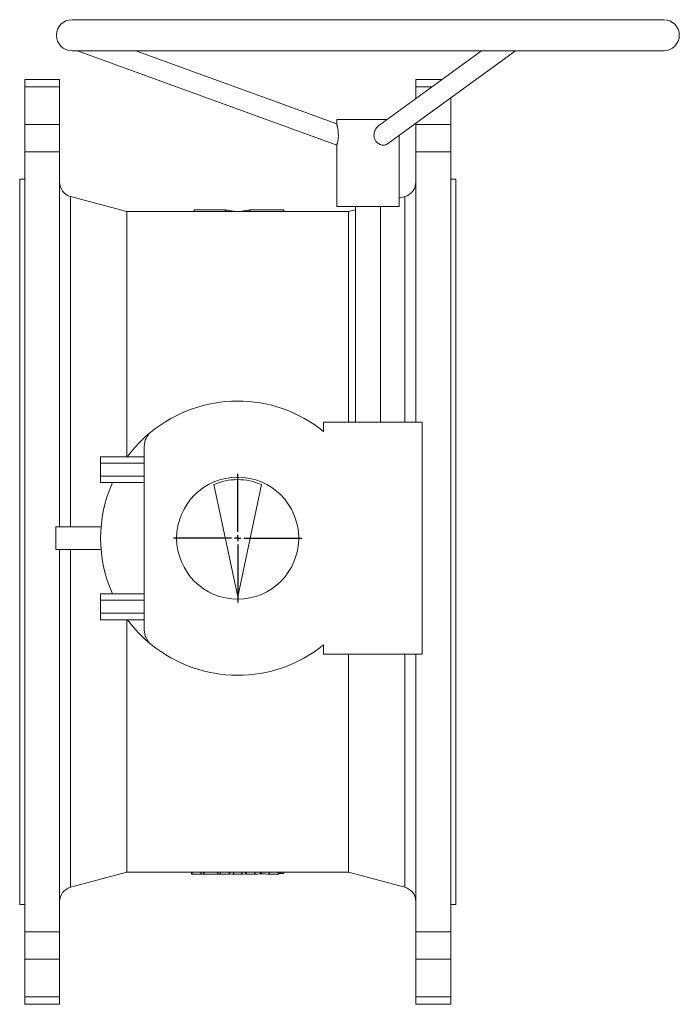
# Model space of a CAD drawing. Header units: millimetres. Extents: x -524 to 1203, y -299 to 1062.
# Tile 4 of 4: x 673 to 1203, y 272 to 1062. Entities that reach past the tile are written whole.
import ezdxf

# ---------------------------------------------------------------- set-up
doc = ezdxf.new("R2010")
doc.units = ezdxf.units.MM
doc.layers.add('FORMAT', color=7, linetype='Continuous')

# ---------------------------------------------------------------- blocks, each defined once
blk = doc.blocks.new('SW_CENTERMARKSYMBOL_1')
at = {"layer": 'FORMAT', "color": 0}
for p, q in [((0, 5), (0, 51.5)), ((-5, 0), (-51.5, 0)), ((0, 0), (-2.5, 0)), ((0, 0), (0, 2.5)), ((0, 0), (0, -2.5)), ((0, 0), (2.5, 0)), ((5, 0), (51.5, 0)), ((0, -5), (0, -51.5))]:
    blk.add_line(p, q, dxfattribs=at)

msp = doc.modelspace()

# ---------------------------------------------------------------- linework, layer by layer
at = {"color": 7, "linetype": 'Continuous', "lineweight": 15}
for p, q in [((1190.39, 1061.99), (715.39, 1061.99)), ((715.39, 1036.99), (1190.39, 1036.99)), ((719.91, 1036.99), (927.89, 961.29)), ((927.89, 978.31), (766.69, 1036.99)), ((1044.09, 1036.99), (961.69, 977)), ((968.75, 962.36), (1071.27, 1036.99)), ((705.39, 1013.99), (677.39, 1013.99)), ((677.39, 1013.99), (677.39, 1007.99)), ((705.39, 1013.99), (705.39, 1007.99)), ((991.39, 1013.99), (1012.49, 1013.99)), ((991.39, 1013.99), (991.39, 1007.99)), ((677.39, 1007.99), (677.39, 977.77)), ((705.39, 1007.99), (705.39, 977.77)), ((991.39, 1007.99), (991.39, 998.62)), ((1019.39, 999.21), (1019.39, 977.77)), ((927.89, 981.99), (927.89, 978.31)), ((927.89, 981.99), (968.53, 981.99)), ((677.39, 977.77), (677.39, 955.89)), ((705.39, 977.77), (705.39, 955.89)), ((991.39, 978.83), (991.39, 977.77)), ((991.39, 977.77), (991.39, 955.89)), ((1019.39, 977.77), (1019.39, 955.89)), ((977.89, 911.99), (977.89, 969.01)), ((927.89, 961.29), (927.89, 911.99)), ((677.39, 955.89), (677.39, 330.08)), ((705.39, 955.89), (705.39, 654.99)), ((991.39, 955.89), (991.39, 738.99)), ((1019.39, 955.89), (1019.39, 330.08)), ((677.39, 933.99), (673.39, 933.99)), ((673.39, 933.99), (673.39, 351.99)), ((1023.39, 933.99), (1019.39, 933.99)), ((1023.39, 933.99), (1023.39, 351.99)), ((759.5, 907.99), (714.28, 920.1)), ((982.49, 920.1), (977.89, 918.87)), ((813.36, 909.28), (813.36, 907.99)), ((813.72, 909.3), (813.72, 907.99)), ((838.32, 909.3), (813.72, 909.3)), ((838.32, 909.3), (838.32, 907.99)), ((838.65, 909.29), (838.65, 907.99)), ((858.12, 909.29), (858.12, 907.99)), ((858.45, 909.3), (858.45, 907.99)), ((885, 909.3), (858.45, 909.3)), ((885, 909.3), (885, 907.99)), ((885.36, 909.28), (885.36, 907.99)), ((927.89, 911.99), (977.89, 911.99)), ((942.89, 909.49), (937.27, 907.99)), ((942.89, 911.99), (942.89, 738.99)), ((962.89, 738.99), (962.89, 911.99)), ((937.27, 907.99), (759.5, 907.99)), ((759.5, 907.99), (759.5, 711.38)), ((937.27, 907.99), (937.27, 738.99)), ((917.39, 738.99), (917.39, 731.65)), ((996.39, 738.99), (917.39, 738.99)), ((996.39, 552.99), (996.39, 738.99)), ((773.39, 719.64), (773.39, 572.33)), ((738.39, 706.18), (738.39, 711.38)), ((738.39, 711.38), (773.39, 711.38)), ((738.39, 695.79), (738.39, 706.18)), ((738.39, 706.18), (773.39, 706.18)), ((738.39, 695.79), (773.39, 695.79)), ((738.39, 690.59), (738.39, 695.79)), ((738.39, 690.59), (773.39, 690.59)), ((848.39, 598.99), (829.27, 688.92)), ((848.39, 598.99), (867.5, 688.92)), ((702.39, 642.99), (702.39, 654.99)), ((702.39, 654.99), (738.75, 654.99)), ((702.39, 636.99), (702.39, 642.99)), ((702.39, 636.99), (738.75, 636.99)), ((705.39, 636.99), (705.39, 330.08)), ((738.39, 596.18), (738.39, 601.38)), ((738.39, 601.38), (773.39, 601.38)), ((738.39, 596.18), (773.39, 596.18)), ((738.39, 585.79), (738.39, 596.18)), ((738.39, 585.79), (773.39, 585.79)), ((738.39, 580.59), (738.39, 585.79)), ((738.39, 580.59), (773.39, 580.59)), ((759.5, 580.59), (759.5, 377.99)), ((917.39, 560.32), (917.39, 552.99)), ((917.39, 552.99), (996.39, 552.99)), ((937.27, 552.99), (937.27, 377.99)), ((991.39, 552.99), (991.39, 330.08)), ((714.28, 365.87), (759.5, 377.99)), ((759.5, 377.99), (811.77, 377.99)), ((811.41, 377.99), (811.41, 376.49)), ((811.77, 377.99), (818.79, 377.99)), ((811.77, 376.49), (811.77, 377.99)), ((811.77, 376.49), (818.79, 376.49)), ((818.79, 377.99), (834.65, 377.99)), ((818.79, 376.49), (818.79, 377.99)), ((819.12, 376.49), (819.12, 377.99)), ((821.02, 376.53), (821.02, 377.99)), ((821.36, 376.53), (821.36, 377.99)), ((821.36, 376.53), (832.08, 376.53)), ((832.08, 376.53), (832.08, 377.99)), ((832.42, 376.53), (832.42, 377.99)), ((834.32, 376.49), (834.32, 377.99)), ((834.65, 377.99), (841.67, 377.99)), ((834.65, 376.49), (834.65, 377.99)), ((834.65, 376.49), (841.67, 376.49)), ((841.67, 377.99), (845.32, 377.99)), ((841.67, 376.49), (841.67, 377.99)), ((842.03, 376.49), (842.03, 377.99)), ((844.99, 376.49), (844.99, 377.99)), ((845.32, 377.99), (851.45, 377.99)), ((845.32, 376.49), (845.32, 377.99)), ((845.32, 376.49), (851.45, 376.49)), ((851.45, 377.99), (855.11, 377.99)), ((851.45, 376.49), (851.45, 377.99)), ((851.78, 376.49), (851.78, 377.99)), ((854.75, 377.99), (854.75, 376.49)), ((855.11, 377.99), (862.12, 377.99)), ((855.11, 376.49), (855.11, 377.99)), ((855.11, 376.49), (862.12, 376.49)), ((862.12, 377.99), (873.98, 377.99)), ((862.12, 376.49), (862.12, 377.99)), ((862.45, 376.49), (862.45, 377.99)), ((866.6, 376.68), (866.6, 377.99)), ((867.23, 376.69), (867.23, 377.99)), ((873.68, 376.49), (873.68, 377.99)), ((873.98, 377.99), (880.99, 377.99)), ((873.98, 376.49), (873.98, 377.99)), ((873.98, 376.49), (880.99, 376.49)), ((880.99, 377.99), (937.27, 377.99)), ((880.99, 376.49), (880.99, 377.99)), ((881.35, 376.49), (881.35, 377.99)), ((882.61, 377.05), (882.61, 377.99)), ((882.93, 377.07), (885, 377.07)), ((885, 377.07), (885, 377.99)), ((885.36, 377.09), (885.36, 377.99)), ((937.27, 377.99), (982.49, 365.87)), ((673.39, 351.99), (677.39, 351.99)), ((1019.39, 351.99), (1023.39, 351.99)), ((677.39, 308.2), (677.39, 330.08)), ((705.39, 308.2), (705.39, 330.08)), ((991.39, 308.2), (991.39, 330.08)), ((1019.39, 308.2), (1019.39, 330.08)), ((677.39, 277.99), (677.39, 308.2)), ((705.39, 277.99), (705.39, 308.2)), ((991.39, 277.99), (991.39, 308.2)), ((1019.39, 277.99), (1019.39, 308.2)), ((677.39, 271.99), (677.39, 277.99)), ((705.39, 271.99), (705.39, 277.99)), ((991.39, 271.99), (991.39, 277.99)), ((1019.39, 271.99), (1019.39, 277.99)), ((705.39, 271.99), (677.39, 271.99)), ((991.39, 271.99), (1019.39, 271.99))]:
    msp.add_line(p, q, dxfattribs=at)
at = {"color": 8, "linetype": 'Continuous', "lineweight": 0}
for p, q in [((705.39, 1007.99), (677.39, 1007.99)), ((991.39, 1007.99), (1004.25, 1007.99)), ((705.39, 977.77), (677.39, 977.77)), ((991.39, 977.77), (1019.39, 977.77)), ((705.39, 955.89), (677.39, 955.89)), ((991.39, 955.89), (1019.39, 955.89)), ((714.28, 920.1), (714.28, 654.99)), ((982.49, 920.1), (982.49, 738.99)), ((714.28, 636.99), (714.28, 365.87)), ((982.49, 552.99), (982.49, 365.87)), ((882.93, 377.07), (882.93, 377.99)), ((705.39, 330.08), (677.39, 330.08)), ((991.39, 330.08), (1019.39, 330.08)), ((705.39, 308.2), (677.39, 308.2)), ((991.39, 308.2), (1019.39, 308.2)), ((705.39, 277.99), (677.39, 277.99)), ((991.39, 277.99), (1019.39, 277.99))]:
    msp.add_line(p, q, dxfattribs=at)
at = {"color": 7, "linetype": 'Continuous', "lineweight": 15}
msp.add_circle((848.39, 645.99), 49, dxfattribs=at)
for centre, radius, start, end in [((715.39, 1049.49), 12.5, 90, 270), ((1190.39, 1049.49), 12.5, 270, 90), ((717.39, 931.69), 12, 180, 255), ((979.39, 931.69), 12, 285, 0), ((848.39, 645.99), 110, 51.15081, 129.16671), ((848.39, 645.99), 110, 129.16671, 143.52475), ((788.39, 719.64), 15, 129.16671, 180), ((848.39, 645.99), 110, 156.076, 203.924), ((848.39, 645.99), 47, 66, 114), ((848.39, 645.99), 110, 216.47525, 230.83329), ((788.39, 572.33), 15, 180, 230.83329), ((848.39, 645.99), 110, 230.83329, 308.84919), ((717.39, 354.28), 12, 105, 180), ((979.39, 354.28), 12, 0, 75)]:
    msp.add_arc(centre, radius, start, end, dxfattribs=at)
for points, knots in [([(927.89, 961.29), (927.89, 961.31), (927.91, 961.35), (928.02, 961.68), (928.18, 962.2), (928.38, 962.92), (928.61, 963.83), (928.82, 964.87), (929, 966.05), (929.13, 967.29), (929.2, 968.6), (929.2, 969.95), (929.14, 971.32), (929.01, 972.71), (928.82, 974.07), (928.62, 975.15), (928.46, 975.94), (928.34, 976.49), (928.22, 976.99), (928.1, 977.49), (927.99, 977.93), (927.91, 978.22), (927.88, 978.35), (927.89, 978.31), (927.89, 978.31)], [0, 0, 0, 0, 0.050829, 0.103127, 0.153957, 0.206274, 0.256823, 0.308889, 0.35858, 0.409711, 0.459546, 0.510662, 0.563819, 0.618234, 0.677209, 0.737733, 0.768534, 0.799332, 0.831264, 0.86319, 0.907783, 0.953606, 0.998236, 1, 1, 1, 1]), ([(957.8, 969.32), (957.83, 969.84), (957.88, 970.88), (958.29, 972.38), (958.91, 973.82), (959.61, 974.91), (960.27, 975.72), (960.82, 976.29), (961.3, 976.72), (961.6, 976.93), (961.69, 976.99)], [0, 0, 0, 0, 0.170515, 0.346226, 0.516624, 0.691471, 0.780859, 0.870238, 0.962803, 1, 1, 1, 1]), ([(968.74, 962.37), (968.51, 962.21), (967.98, 961.84), (967.02, 961.48), (965.92, 961.27), (964.74, 961.29), (963.56, 961.51), (962.38, 961.95), (961.27, 962.58), (960.25, 963.41), (959.38, 964.39), (958.67, 965.52), (958.17, 966.73), (957.86, 968.01), (957.82, 968.88), (957.8, 969.32)], [0, 0, 0, 0, 0.059397, 0.136766, 0.216337, 0.294413, 0.374749, 0.452895, 0.533324, 0.611134, 0.691268, 0.767859, 0.846706, 0.922363, 1, 1, 1, 1]), ([(813.72, 909.3), (813.62, 909.3), (813.53, 909.29), (813.4, 909.29), (813.36, 909.29), (813.36, 909.28)], [0, 0, 0, 0, 0.5, 0.5, 1, 1, 1, 1]), ([(838.65, 909.29), (838.62, 909.29), (838.58, 909.29), (838.46, 909.3), (838.39, 909.3), (838.32, 909.3)], [0, 0, 0, 0, 0.5, 0.5, 1, 1, 1, 1]), ([(845.97, 907.99), (845.62, 908.08), (844.23, 908.46), (841.78, 908.92), (839.69, 909.17), (838.65, 909.29)], [0, 0, 0, 0, 0.14398, 0.57199, 1, 1, 1, 1]), ([(858.12, 909.29), (857.08, 909.17), (854.99, 908.92), (852.55, 908.46), (851.15, 908.08), (850.8, 907.99)], [0, 0, 0, 0, 0.42801, 0.85602, 1, 1, 1, 1]), ([(858.45, 909.3), (858.38, 909.3), (858.31, 909.3), (858.19, 909.29), (858.15, 909.29), (858.12, 909.29)], [0, 0, 0, 0, 0.5, 0.5, 1, 1, 1, 1]), ([(885.36, 909.28), (885.36, 909.29), (885.32, 909.29), (885.24, 909.29), (885.22, 909.29), (885.18, 909.29), (885.16, 909.29), (885.09, 909.3), (885.05, 909.3), (885, 909.3)], [0, 0, 0, 0, 0.5, 0.5, 0.625, 0.625, 0.75, 0.75, 1, 1, 1, 1]), ([(811.42, 376.49), (811.41, 376.49), (811.41, 376.49), (811.43, 376.49), (811.47, 376.49), (811.53, 376.49), (811.6, 376.49), (811.68, 376.49), (811.74, 376.49), (811.77, 376.49)], [0, 0, 0, 0, 0.04087, 0.201026, 0.361341, 0.52025, 0.680996, 0.838454, 1, 1, 1, 1]), ([(818.79, 376.49), (818.86, 376.49), (818.93, 376.49), (819.05, 376.49), (819.09, 376.49), (819.12, 376.49)], [0, 0, 0, 0, 0.5, 0.5, 1, 1, 1, 1]), ([(821.02, 376.53), (821.05, 376.53), (821.1, 376.53), (821.21, 376.53), (821.28, 376.53), (821.36, 376.53)], [0, 0, 0, 0, 0.5, 0.5, 1, 1, 1, 1]), ([(832.08, 376.53), (832.16, 376.53), (832.22, 376.53), (832.34, 376.53), (832.39, 376.53), (832.42, 376.53)], [0, 0, 0, 0, 0.5, 0.5, 1, 1, 1, 1]), ([(834.32, 376.49), (834.35, 376.49), (834.39, 376.49), (834.51, 376.49), (834.58, 376.49), (834.65, 376.49)], [0, 0, 0, 0, 0.5, 0.5, 1, 1, 1, 1]), ([(841.67, 376.49), (841.7, 376.49), (841.75, 376.49), (841.84, 376.49), (841.91, 376.49), (841.97, 376.49), (842.01, 376.49), (842.03, 376.49), (842.02, 376.49), (842.02, 376.49)], [0, 0, 0, 0, 0.160555, 0.319392, 0.478423, 0.639696, 0.799984, 0.96071, 1, 1, 1, 1]), ([(842.03, 376.59), (842.08, 376.59), (843.07, 376.49), (844.06, 376.49), (844.99, 376.49)], [0, 0, 0, 0, 0.059322, 1, 1, 1, 1]), ([(844.99, 376.49), (845.02, 376.49), (845.06, 376.49), (845.18, 376.49), (845.25, 376.49), (845.32, 376.49)], [0, 0, 0, 0, 0.5, 0.5, 1, 1, 1, 1]), ([(851.45, 376.49), (851.52, 376.49), (851.59, 376.49), (851.71, 376.49), (851.76, 376.49), (851.78, 376.49)], [0, 0, 0, 0, 0.5, 0.5, 1, 1, 1, 1]), ([(851.78, 376.49), (852.71, 376.49), (853.7, 376.49), (854.69, 376.59), (854.75, 376.59)], [0, 0, 0, 0, 0.940777, 1, 1, 1, 1]), ([(854.75, 376.49), (854.75, 376.49), (854.75, 376.49), (854.77, 376.49), (854.8, 376.49), (854.86, 376.49), (854.93, 376.49), (855.02, 376.49), (855.08, 376.49), (855.11, 376.49)], [0, 0, 0, 0, 0.04087, 0.201027, 0.361339, 0.520251, 0.680995, 0.838451, 1, 1, 1, 1]), ([(862.12, 376.49), (862.19, 376.49), (862.26, 376.49), (862.38, 376.49), (862.42, 376.49), (862.45, 376.49)], [0, 0, 0, 0, 0.5, 0.5, 1, 1, 1, 1]), ([(866.6, 376.68), (866.62, 376.69), (866.66, 376.69), (866.74, 376.69), (866.77, 376.69), (866.82, 376.69), (866.83, 376.69), (866.86, 376.69), (866.88, 376.69), (866.93, 376.69), (866.96, 376.69), (867.03, 376.69), (867.06, 376.69), (867.15, 376.69), (867.2, 376.69), (867.23, 376.69)], [0, 0, 0, 0, 0.25, 0.25, 0.375, 0.375, 0.4375, 0.4375, 0.5, 0.5, 0.625, 0.625, 0.75, 0.75, 1, 1, 1, 1]), ([(880.99, 376.49), (881.03, 376.49), (881.09, 376.49), (881.18, 376.49), (881.26, 376.49), (881.31, 376.49), (881.35, 376.49), (881.35, 376.49), (881.35, 376.49)], [0, 0, 0, 0, 0.17139, 0.339344, 0.50918, 0.679662, 0.85002, 1, 1, 1, 1]), ([(881.35, 376.93), (881.49, 376.94), (881.97, 376.98), (882.34, 377.02), (882.61, 377.05)], [0, 0, 0, 0, 0.277066, 1, 1, 1, 1]), ([(882.61, 377.05), (882.64, 377.06), (882.69, 377.06), (882.8, 377.07), (882.86, 377.07), (882.93, 377.07)], [0, 0, 0, 0, 0.5, 0.5, 1, 1, 1, 1]), ([(885, 377.07), (885.09, 377.07), (885.19, 377.07), (885.32, 377.08), (885.36, 377.08), (885.36, 377.09)], [0, 0, 0, 0, 0.5, 0.5, 1, 1, 1, 1])]:
    msp.add_open_spline(points, degree=3, knots=knots, dxfattribs=at)
for points in [[(819.12, 376.49), (819.75, 376.49), (820.39, 376.5), (821.02, 376.53)], [(832.42, 376.53), (833.05, 376.5), (833.68, 376.49), (834.32, 376.49)], [(862.45, 376.49), (863.83, 376.49), (865.22, 376.55), (866.6, 376.68)], [(867.23, 376.69), (869.38, 376.55), (871.53, 376.49), (873.68, 376.49)], [(873.68, 376.49), (873.74, 376.49), (873.86, 376.49), (873.98, 376.49)]]:
    msp.add_open_spline(points, degree=3, dxfattribs=at)

# ---------------------------------------------------------------- block references
at = {"layer": 'FORMAT', "color": 7}
msp.add_blockref('SW_CENTERMARKSYMBOL_1', (848.39, 645.99), dxfattribs=at)

doc.saveas('drawing.dxf')
